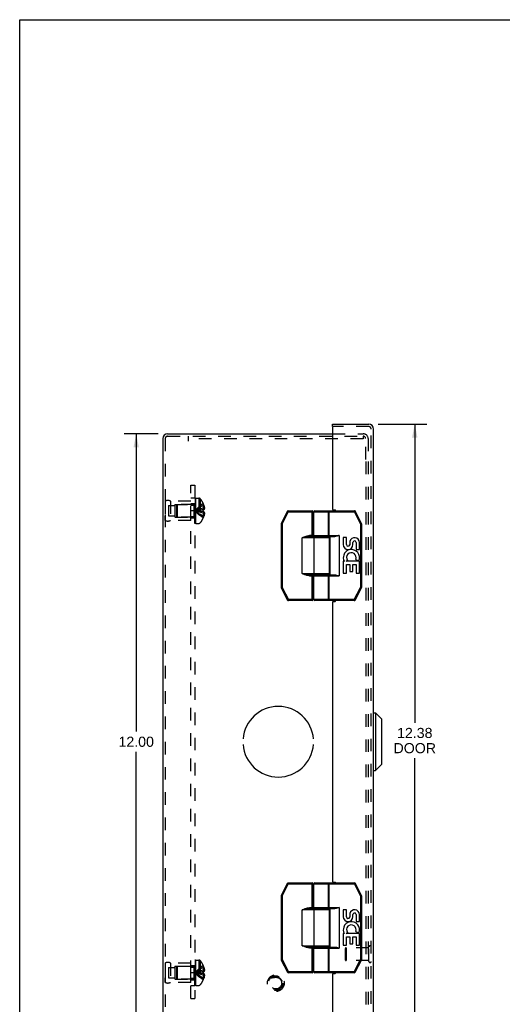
# Model space of a CAD drawing. Header units: inches. Extents: x 0 to 44.7, y 0 to 28.9.
# Tile 11 of 16: x 0 to 9.4, y 9.8 to 28.9. Entities that reach past the tile are written whole.
import ezdxf

# ---------------------------------------------------------------- set-up
doc = ezdxf.new("R2010")
doc.units = ezdxf.units.IN
doc.header["$LTSCALE"] = 2.460526
doc.header["$MEASUREMENT"] = 0
doc.linetypes.add('HIDDEN', pattern=[0.2, 0.1, -0.1])
doc.layers.get('0').update_dxf_attribs({"linetype": 'CONTINUOUS'})
for name, color, linetype in [('DEFAULT_2', 8, 'HIDDEN'), ('DIMENSIONS', 7, 'CONTINUOUS'), ('DOOR_ASSEMBLY', 7, 'CONTINUOUS'), ('OPEN', 7, 'CONTINUOUS'), ('SUBPANEL', 7, 'CONTINUOUS')]:
    doc.layers.add(name, color=color, linetype=linetype)
doc.styles.get("Standard").update_dxf_attribs({"font": 'arial.ttf'})
doc.dimstyles.new('DIMSTYLE_1', dxfattribs={"dimtxt": 0.197368, "dimasz": 0.263158, "dimexe": 0.09, "dimexo": 0.07, "dimgap": 0.0375, "dimtad": 0, "dimtih": 1, "dimtoh": 1, "dimzin": 4, "dimdsep": 46, "dimtxsty": 'Standard', "dimblk": '_FILLED', "dimblk1": '_FILLED', "dimblk2": '_FILLED', "dimcen": 0.09, "dimadec": 3, "dimazin": 1, "dimtfac": 1, "dimtdec": 3, "dimtofl": 0, "dimtmove": 0, "dimatfit": 3, "dimldrblk": '_FILLED', "dimfxl": 0, "dimtolj": 1, "dimtzin": 4, "dimarcsym": 0})

# ---------------------------------------------------------------- blocks, each defined once
blk = doc.blocks.new('_FILLED')
at = {"color": 0, "linetype": 'ByBlock'}
blk.add_solid([(0, 0), (-1, 0.2), (-1, -0.2)], dxfattribs=at)
blk = doc.blocks.new('*D10')
at = {"layer": 'DIMENSIONS', "color": 2, "linetype": 'Continuous'}
for p, q in [((6.983, 21.068), (7.931, 21.068)), ((7.694, 21.068), (7.694, 15.249)), ((7.694, 8.693), (7.694, 14.558)), ((6.983, 8.693), (7.931, 8.693))]:
    blk.add_line(p, q, dxfattribs=at)
at = {"layer": 'DIMENSIONS', "color": 2, "linetype": 'Continuous', "xscale": 0.2631578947, "yscale": 0.2631578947, "zscale": 0.2631578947}
for p, rotation in [((7.694, 21.068), 90), ((7.694, 8.693), 270)]:
    blk.add_blockref('_FILLED', p, dxfattribs=dict(at, rotation=rotation))
at = {"layer": 'DIMENSIONS', "color": 2, "linetype": 'Continuous', "insert": (7.694, 15.15), "char_height": 0.1974, "width": 0.82616, "attachment_point": 2, "line_spacing_factor": 0.9}
blk.add_mtext('12.38\\PDOOR', dxfattribs=at)
blk = doc.blocks.new('*D16')
at = {"layer": 'DIMENSIONS', "color": 2, "linetype": 'Continuous'}
for p, q in [((2.697, 20.88), (2.032, 20.88)), ((2.269, 20.88), (2.269, 15.078)), ((2.269, 8.88), (2.269, 14.683)), ((2.697, 8.88), (2.032, 8.88))]:
    blk.add_line(p, q, dxfattribs=at)
at = {"layer": 'DIMENSIONS', "color": 2, "linetype": 'Continuous', "xscale": 0.2631578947, "yscale": 0.2631578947, "zscale": 0.2631578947}
for p, rotation in [((2.269, 20.88), 90), ((2.269, 8.88), 270)]:
    blk.add_blockref('_FILLED', p, dxfattribs=dict(at, rotation=rotation))
at = {"layer": 'DIMENSIONS', "color": 2, "linetype": 'Continuous', "insert": (2.269, 14.979), "char_height": 0.1974, "width": 0.68969, "attachment_point": 2, "line_spacing_factor": 0.9}
blk.add_mtext('12.00', dxfattribs=at)

msp = doc.modelspace()

# ---------------------------------------------------------------- linework, layer by layer
at = {"color": 7, "linetype": 'Continuous'}
for p, q in [((0, 0), (0, 28.947)), ((0, 28.947), (44.737, 28.947))]:
    msp.add_line(p, q, dxfattribs=at)
at = {"color": 3, "linetype": 'Continuous'}
for p, q in [((2.786, 20.785), (2.786, 8.975)), ((2.881, 20.88), (6.095, 20.88))]:
    msp.add_line(p, q, dxfattribs=at)
msp.add_arc((2.881, 20.785), 0.0948, 90, 180, dxfattribs=at)
at = {"layer": 'DEFAULT_2', "color": 8, "linetype": 'HIDDEN'}
for p, q in [((2.834, 20.785), (2.834, 8.975)), ((2.881, 20.832), (6.688, 20.832)), ((3.286, 20.737), (3.286, 20.832)), ((6.688, 20.784), (3.286, 20.784)), ((6.095, 20.88), (6.691, 20.88)), ((6.688, 20.832), (6.688, 20.784)), ((6.688, 20.832), (6.691, 20.832)), ((6.738, 20.38), (6.738, 20.785)), ((6.786, 20.785), (6.786, 20.38)), ((6.738, 20.34), (6.738, 9.42)), ((6.786, 20.34), (6.786, 9.42)), ((2.834, 19.568), (2.834, 19.192)), ((2.834, 19.568), (2.834, 19.48)), ((2.934, 19.568), (2.934, 19.192)), ((3.334, 19.568), (2.934, 19.568)), ((3.334, 19.192), (3.334, 19.568)), ((3.409, 19.134), (3.409, 19.623)), ((3.424, 19.623), (3.409, 19.623)), ((3.424, 19.623), (3.409, 19.623)), ((3.424, 19.618), (3.409, 19.618)), ((3.424, 19.616), (3.409, 19.616)), ((3.424, 19.607), (3.409, 19.607)), ((3.424, 19.588), (3.409, 19.588)), ((3.409, 19.588), (3.424, 19.588)), ((3.424, 19.586), (3.409, 19.586)), ((3.424, 19.584), (3.409, 19.584)), ((3.409, 19.581), (3.424, 19.581)), ((3.409, 19.578), (3.424, 19.578)), ((3.424, 19.572), (3.409, 19.572)), ((3.409, 19.568), (3.424, 19.568)), ((3.424, 19.623), (3.424, 19.134)), ((3.429, 19.134), (3.429, 19.626)), ((3.429, 19.626), (3.49, 19.626)), ((3.49, 19.626), (3.49, 19.134)), ((3.517, 19.614), (3.517, 19.146)), ((2.897, 19.482), (2.897, 19.279)), ((2.897, 19.482), (3.022, 19.482)), ((3.022, 19.505), (3.022, 19.255)), ((3.022, 19.505), (3.334, 19.505)), ((3.054, 19.494), (3.064, 19.504)), ((3.054, 19.494), (3.054, 19.266)), ((3.064, 19.504), (3.064, 19.256)), ((3.392, 19.504), (3.064, 19.504)), ((3.392, 19.504), (3.392, 19.256)), ((3.409, 19.563), (3.424, 19.563)), ((3.409, 19.56), (3.424, 19.56)), ((3.424, 19.559), (3.409, 19.559)), ((3.409, 19.559), (3.424, 19.559)), ((3.409, 19.534), (3.424, 19.534)), ((3.409, 19.522), (3.424, 19.522)), ((3.424, 19.519), (3.409, 19.519)), ((3.424, 19.518), (3.409, 19.518)), ((3.424, 19.514), (3.409, 19.514)), ((3.409, 19.507), (3.424, 19.507)), ((3.409, 19.505), (3.424, 19.505)), ((3.409, 19.504), (3.424, 19.504)), ((3.424, 19.492), (3.409, 19.492)), ((3.424, 19.479), (3.409, 19.479)), ((3.409, 19.463), (3.424, 19.463)), ((3.409, 19.452), (3.424, 19.452)), ((3.409, 19.433), (3.424, 19.433)), ((3.424, 19.427), (3.409, 19.427)), ((3.424, 19.427), (3.409, 19.427)), ((3.409, 19.426), (3.424, 19.426)), ((3.409, 19.426), (3.424, 19.426)), ((3.424, 19.418), (3.409, 19.418)), ((3.424, 19.393), (3.409, 19.393)), ((3.424, 19.383), (3.409, 19.383)), ((3.409, 19.378), (3.424, 19.378)), ((3.439, 19.384), (3.414, 19.38)), ((3.575, 19.521), (3.575, 19.521)), ((3.575, 19.521), (3.575, 19.52)), ((3.575, 19.52), (3.575, 19.398)), ((3.575, 19.485), (3.588, 19.485)), ((3.575, 19.43), (3.597, 19.43)), ((3.575, 19.398), (3.575, 19.398)), ((3.575, 19.398), (3.588, 19.398)), ((2.834, 19.192), (2.834, 19.28)), ((2.897, 19.279), (3.022, 19.279)), ((3.334, 19.192), (2.934, 19.192)), ((3.022, 19.255), (3.334, 19.255)), ((3.054, 19.266), (3.064, 19.256)), ((3.392, 19.256), (3.064, 19.256)), ((3.409, 19.369), (3.424, 19.369)), ((3.409, 19.349), (3.424, 19.349)), ((3.409, 19.339), (3.424, 19.339)), ((3.424, 19.328), (3.409, 19.328)), ((3.424, 19.316), (3.409, 19.316)), ((3.409, 19.293), (3.424, 19.293)), ((3.409, 19.293), (3.424, 19.293)), ((3.424, 19.292), (3.409, 19.292)), ((3.409, 19.288), (3.424, 19.288)), ((3.424, 19.286), (3.409, 19.286)), ((3.424, 19.286), (3.409, 19.286)), ((3.409, 19.271), (3.424, 19.271)), ((3.409, 19.259), (3.424, 19.259)), ((3.424, 19.238), (3.409, 19.238)), ((3.424, 19.225), (3.409, 19.225)), ((3.409, 19.225), (3.424, 19.225)), ((3.409, 19.224), (3.424, 19.224)), ((3.409, 19.223), (3.424, 19.223)), ((3.409, 19.212), (3.424, 19.212)), ((3.424, 19.207), (3.409, 19.207)), ((3.424, 19.206), (3.409, 19.206)), ((3.424, 19.204), (3.409, 19.204)), ((3.409, 19.2), (3.424, 19.2)), ((3.409, 19.186), (3.424, 19.186)), ((3.409, 19.186), (3.424, 19.186)), ((3.546, 19.365), (3.518, 19.368)), ((3.575, 19.362), (3.546, 19.365)), ((3.575, 19.362), (3.575, 19.241)), ((3.575, 19.362), (3.575, 19.362)), ((3.588, 19.362), (3.575, 19.362)), ((3.575, 19.331), (3.597, 19.331)), ((3.575, 19.276), (3.588, 19.276)), ((3.575, 19.241), (3.575, 19.24)), ((3.575, 19.24), (3.575, 19.24)), ((3.409, 19.182), (3.424, 19.182)), ((3.409, 19.181), (3.424, 19.181)), ((3.409, 19.173), (3.424, 19.173)), ((3.424, 19.173), (3.409, 19.173)), ((3.424, 19.161), (3.409, 19.161)), ((3.424, 19.155), (3.409, 19.155)), ((3.424, 19.151), (3.409, 19.151)), ((3.424, 19.15), (3.409, 19.15)), ((3.424, 19.144), (3.409, 19.144)), ((3.424, 19.135), (3.409, 19.135)), ((3.424, 19.134), (3.409, 19.134)), ((3.429, 19.134), (3.49, 19.134)), ((2.834, 10.568), (2.834, 10.192)), ((2.834, 10.568), (2.834, 10.48)), ((3.334, 10.568), (2.934, 10.568)), ((2.934, 10.568), (2.934, 10.192)), ((3.334, 10.192), (3.334, 10.568)), ((3.424, 10.623), (3.409, 10.623)), ((3.424, 10.623), (3.409, 10.623)), ((3.409, 10.134), (3.409, 10.623)), ((3.424, 10.618), (3.409, 10.618)), ((3.424, 10.616), (3.409, 10.616)), ((3.424, 10.607), (3.409, 10.607)), ((3.424, 10.588), (3.409, 10.588)), ((3.409, 10.588), (3.424, 10.588)), ((3.424, 10.586), (3.409, 10.586)), ((3.424, 10.584), (3.409, 10.584)), ((3.409, 10.581), (3.424, 10.581)), ((3.409, 10.578), (3.424, 10.578)), ((3.424, 10.572), (3.409, 10.572)), ((3.409, 10.568), (3.424, 10.568)), ((3.409, 10.563), (3.424, 10.563)), ((3.409, 10.56), (3.424, 10.56)), ((3.424, 10.559), (3.409, 10.559)), ((3.409, 10.559), (3.424, 10.559)), ((3.424, 10.623), (3.424, 10.134)), ((3.429, 10.626), (3.49, 10.626)), ((3.429, 10.134), (3.429, 10.626)), ((3.49, 10.626), (3.49, 10.134)), ((3.517, 10.614), (3.517, 10.146)), ((2.897, 10.482), (3.022, 10.482)), ((2.897, 10.482), (2.897, 10.279)), ((3.022, 10.505), (3.334, 10.505)), ((3.022, 10.505), (3.022, 10.255)), ((3.054, 10.494), (3.064, 10.504)), ((3.054, 10.494), (3.054, 10.266)), ((3.392, 10.504), (3.064, 10.504)), ((3.064, 10.504), (3.064, 10.256)), ((3.392, 10.504), (3.392, 10.256)), ((3.409, 10.534), (3.424, 10.534)), ((3.409, 10.522), (3.424, 10.522)), ((3.424, 10.519), (3.409, 10.519)), ((3.424, 10.518), (3.409, 10.518)), ((3.424, 10.514), (3.409, 10.514)), ((3.409, 10.507), (3.424, 10.507)), ((3.409, 10.505), (3.424, 10.505)), ((3.409, 10.504), (3.424, 10.504)), ((3.424, 10.492), (3.409, 10.492)), ((3.424, 10.479), (3.409, 10.479)), ((3.409, 10.463), (3.424, 10.463)), ((3.409, 10.452), (3.424, 10.452)), ((3.409, 10.433), (3.424, 10.433)), ((3.424, 10.427), (3.409, 10.427)), ((3.424, 10.427), (3.409, 10.427)), ((3.409, 10.426), (3.424, 10.426)), ((3.409, 10.426), (3.424, 10.426)), ((3.424, 10.418), (3.409, 10.418)), ((3.424, 10.393), (3.409, 10.393)), ((3.424, 10.383), (3.409, 10.383)), ((3.409, 10.378), (3.424, 10.378)), ((3.409, 10.369), (3.424, 10.369)), ((3.439, 10.384), (3.414, 10.38)), ((3.439, 10.384), (3.414, 10.38)), ((3.546, 10.365), (3.518, 10.368)), ((3.575, 10.362), (3.546, 10.365)), ((3.575, 10.52), (3.575, 10.521)), ((3.575, 10.521), (3.575, 10.521)), ((3.575, 10.52), (3.575, 10.398)), ((3.575, 10.485), (3.588, 10.485)), ((3.575, 10.43), (3.597, 10.43)), ((3.575, 10.398), (3.575, 10.398)), ((3.575, 10.398), (3.588, 10.398)), ((3.588, 10.362), (3.575, 10.362)), ((3.575, 10.362), (3.575, 10.362)), ((3.575, 10.362), (3.575, 10.241)), ((2.834, 10.192), (2.834, 10.28)), ((2.897, 10.279), (3.022, 10.279)), ((3.334, 10.192), (2.934, 10.192)), ((3.022, 10.255), (3.334, 10.255)), ((3.054, 10.266), (3.064, 10.256)), ((3.392, 10.256), (3.064, 10.256)), ((3.409, 10.349), (3.424, 10.349)), ((3.409, 10.339), (3.424, 10.339)), ((3.424, 10.328), (3.409, 10.328)), ((3.424, 10.316), (3.409, 10.316)), ((3.409, 10.293), (3.424, 10.293)), ((3.409, 10.293), (3.424, 10.293)), ((3.424, 10.292), (3.409, 10.292)), ((3.409, 10.288), (3.424, 10.288)), ((3.424, 10.286), (3.409, 10.286)), ((3.424, 10.286), (3.409, 10.286)), ((3.409, 10.271), (3.424, 10.271)), ((3.409, 10.259), (3.424, 10.259)), ((3.424, 10.238), (3.409, 10.238)), ((3.424, 10.225), (3.409, 10.225)), ((3.409, 10.225), (3.424, 10.225)), ((3.409, 10.224), (3.424, 10.224)), ((3.409, 10.223), (3.424, 10.223)), ((3.409, 10.212), (3.424, 10.212)), ((3.424, 10.207), (3.409, 10.207)), ((3.424, 10.206), (3.409, 10.206)), ((3.424, 10.204), (3.409, 10.204)), ((3.409, 10.2), (3.424, 10.2)), ((3.409, 10.186), (3.424, 10.186)), ((3.409, 10.186), (3.424, 10.186)), ((3.409, 10.182), (3.424, 10.182)), ((3.409, 10.181), (3.424, 10.181)), ((3.409, 10.173), (3.424, 10.173)), ((3.424, 10.173), (3.409, 10.173)), ((3.575, 10.331), (3.597, 10.331)), ((3.575, 10.276), (3.588, 10.276)), ((3.575, 10.241), (3.575, 10.24)), ((3.575, 10.24), (3.575, 10.24)), ((3.424, 10.161), (3.409, 10.161)), ((3.424, 10.155), (3.409, 10.155)), ((3.424, 10.151), (3.409, 10.151)), ((3.424, 10.15), (3.409, 10.15)), ((3.424, 10.144), (3.409, 10.144)), ((3.424, 10.135), (3.409, 10.135)), ((3.424, 10.134), (3.409, 10.134)), ((3.429, 10.134), (3.49, 10.134))]:
    msp.add_line(p, q, dxfattribs=at)
for points in [[(3.575, 19.521), (3.546, 19.501), (3.518, 19.48), (3.491, 19.457), (3.464, 19.433), (3.439, 19.407), (3.414, 19.38)], [(3.575, 19.485), (3.546, 19.47), (3.518, 19.454), (3.491, 19.438), (3.465, 19.42), (3.439, 19.4), (3.414, 19.38)], [(3.575, 19.43), (3.546, 19.423), (3.518, 19.415), (3.491, 19.407), (3.465, 19.399), (3.439, 19.39), (3.414, 19.38)], [(3.575, 19.24), (3.546, 19.26), (3.518, 19.281), (3.491, 19.303), (3.464, 19.328), (3.439, 19.353), (3.414, 19.38)], [(3.575, 19.276), (3.546, 19.29), (3.518, 19.306), (3.491, 19.323), (3.465, 19.341), (3.439, 19.36), (3.414, 19.38)], [(3.518, 19.368), (3.491, 19.37), (3.464, 19.374), (3.439, 19.377), (3.414, 19.38)], [(3.491, 19.37), (3.465, 19.374), (3.439, 19.377), (3.414, 19.38)], [(3.575, 19.331), (3.546, 19.338), (3.518, 19.345), (3.491, 19.353), (3.465, 19.362), (3.439, 19.371), (3.414, 19.38)], [(3.575, 19.398), (3.546, 19.396), (3.518, 19.393), (3.491, 19.39), (3.465, 19.387), (3.439, 19.384)], [(3.575, 19.398), (3.546, 19.396), (3.518, 19.393), (3.491, 19.39), (3.464, 19.387)], [(3.575, 19.38), (3.575, 19.383), (3.575, 19.386), (3.575, 19.389), (3.575, 19.392), (3.575, 19.395), (3.575, 19.398)], [(3.575, 19.392), (3.575, 19.389), (3.575, 19.386)], [(3.575, 19.362), (3.575, 19.365), (3.575, 19.368), (3.575, 19.371), (3.575, 19.374), (3.575, 19.377), (3.575, 19.38)], [(3.588, 19.485), (3.59, 19.478), (3.592, 19.471), (3.593, 19.464), (3.594, 19.457), (3.595, 19.45), (3.596, 19.443), (3.597, 19.437), (3.597, 19.43)], [(3.597, 19.43), (3.597, 19.427), (3.596, 19.424), (3.596, 19.421), (3.595, 19.418), (3.594, 19.415), (3.593, 19.412), (3.592, 19.409), (3.591, 19.405), (3.59, 19.402), (3.588, 19.398)], [(3.575, 19.374), (3.575, 19.371), (3.575, 19.368)], [(3.588, 19.362), (3.59, 19.359), (3.591, 19.355), (3.592, 19.352), (3.593, 19.349), (3.594, 19.346), (3.595, 19.343), (3.596, 19.34), (3.596, 19.337), (3.597, 19.334), (3.597, 19.331)], [(3.597, 19.331), (3.597, 19.324), (3.596, 19.317), (3.595, 19.31), (3.594, 19.303), (3.593, 19.297), (3.592, 19.29), (3.59, 19.283), (3.588, 19.276)], [(3.575, 10.521), (3.546, 10.501), (3.518, 10.48), (3.491, 10.457), (3.464, 10.433), (3.439, 10.407), (3.414, 10.38)], [(3.575, 10.485), (3.546, 10.47), (3.518, 10.454), (3.491, 10.438), (3.465, 10.42), (3.439, 10.4), (3.414, 10.38)], [(3.575, 10.43), (3.546, 10.423), (3.518, 10.415), (3.491, 10.407), (3.465, 10.399), (3.439, 10.39), (3.414, 10.38)], [(3.491, 10.37), (3.465, 10.374), (3.439, 10.377), (3.414, 10.38)], [(3.575, 10.331), (3.546, 10.338), (3.518, 10.345), (3.491, 10.353), (3.465, 10.362), (3.439, 10.371), (3.414, 10.38)], [(3.575, 10.276), (3.546, 10.29), (3.518, 10.306), (3.491, 10.323), (3.465, 10.341), (3.439, 10.36), (3.414, 10.38)], [(3.575, 10.24), (3.546, 10.26), (3.518, 10.281), (3.491, 10.303), (3.464, 10.328), (3.439, 10.353), (3.414, 10.38)], [(3.575, 10.398), (3.546, 10.396), (3.518, 10.393), (3.491, 10.39), (3.465, 10.387), (3.439, 10.384)], [(3.518, 10.368), (3.491, 10.37), (3.464, 10.374), (3.439, 10.377)], [(3.575, 10.398), (3.546, 10.396), (3.518, 10.393), (3.491, 10.39), (3.464, 10.387)], [(3.575, 10.398), (3.575, 10.395), (3.575, 10.392), (3.575, 10.389), (3.575, 10.386), (3.575, 10.383), (3.575, 10.38)], [(3.575, 10.386), (3.575, 10.389), (3.575, 10.392)], [(3.575, 10.38), (3.575, 10.377), (3.575, 10.374), (3.575, 10.371), (3.575, 10.368), (3.575, 10.365), (3.575, 10.362)], [(3.575, 10.368), (3.575, 10.371), (3.575, 10.374)], [(3.588, 10.485), (3.59, 10.478), (3.592, 10.471), (3.593, 10.464), (3.594, 10.457), (3.595, 10.45), (3.596, 10.443), (3.597, 10.437), (3.597, 10.43)], [(3.597, 10.43), (3.597, 10.427), (3.596, 10.424), (3.596, 10.421), (3.595, 10.418), (3.594, 10.415), (3.593, 10.412), (3.592, 10.409), (3.591, 10.405), (3.59, 10.402), (3.588, 10.398)], [(3.588, 10.362), (3.59, 10.359), (3.591, 10.355), (3.592, 10.352), (3.593, 10.349), (3.594, 10.346), (3.595, 10.343), (3.596, 10.34), (3.596, 10.337), (3.597, 10.334), (3.597, 10.331)], [(3.597, 10.331), (3.597, 10.324), (3.596, 10.317), (3.595, 10.31), (3.594, 10.303), (3.593, 10.297), (3.592, 10.29), (3.59, 10.283), (3.588, 10.276)]]:
    msp.add_lwpolyline(points, dxfattribs=at)
for radius in [0.164, 0.142, 0.124, 0.114]:
    msp.add_circle((4.988, 10.178), radius, dxfattribs=at)
for centre, radius, start, end in [((2.881, 20.785), 0.0468, 90, 180), ((6.691, 20.785), 0.0948, 0, 90), ((6.691, 20.785), 0.0468, 0, 90), ((2.884, 19.482), 0.1, 60.0508, 119.9492), ((3.49, 19.591), 0.035, 40.9334, 90), ((3.247, 19.38), 0.357, 23.1903, 40.9334), ((3.392, 19.541), 0.0372, 270, 297.5399), ((3.392, 19.541), 0.0372, 329.9503, 360), ((3.247, 19.38), 0.357, 17.0407, 23.0017), ((2.884, 19.279), 0.1, 240.0508, 299.9492), ((3.392, 19.219), 0.0372, 62.4601, 90), ((3.392, 19.219), 0.0372, 0, 30.0497), ((3.247, 19.38), 0.357, 319.0666, 336.8097), ((3.247, 19.38), 0.357, 336.9983, 342.9593), ((3.49, 19.169), 0.035, 270, 319.0666), ((2.884, 10.482), 0.1, 60.0508, 119.9492), ((3.49, 10.591), 0.035, 40.9334, 90), ((3.247, 10.38), 0.357, 23.1903, 40.9334), ((3.392, 10.541), 0.0372, 270, 297.5399), ((3.392, 10.541), 0.0372, 329.9503, 360), ((3.247, 10.38), 0.357, 17.0407, 23.0017), ((2.884, 10.279), 0.1, 240.0508, 299.9492), ((3.392, 10.219), 0.0372, 62.4601, 90), ((3.392, 10.219), 0.0372, 0, 30.0497), ((3.247, 10.38), 0.357, 319.0666, 336.8097), ((3.247, 10.38), 0.357, 336.9983, 342.9593), ((3.49, 10.169), 0.035, 270, 319.0666)]:
    msp.add_arc(centre, radius, start, end, dxfattribs=at)
at = {"layer": 'DOOR_ASSEMBLY', "color": 7, "linetype": 'Continuous'}
for p, q in [((6.095, 21.02), (6.095, 21.068)), ((6.11, 21.02), (6.095, 21.02)), ((5.23, 19.36), (5.23, 19.38)), ((5.23, 19.38), (5.693, 19.38)), ((5.693, 18.875), (5.693, 19.38)), ((5.748, 19.38), (6.522, 19.38)), ((6.029, 18.88), (6.029, 19.38)), ((6.522, 19.38), (6.522, 19.36)), ((5.212, 19.369), (5.094, 19.134)), ((5.23, 19.36), (5.112, 19.126)), ((5.212, 19.369), (5.23, 19.36)), ((5.23, 19.36), (5.713, 19.36)), ((5.713, 18.895), (5.713, 19.36)), ((5.728, 18.9), (5.728, 19.36)), ((5.728, 19.36), (6.522, 19.36)), ((6.014, 18.9), (6.014, 19.36)), ((6.522, 19.36), (6.54, 19.369)), ((6.639, 19.126), (6.522, 19.36)), ((6.657, 19.134), (6.54, 19.369)), ((5.092, 19.126), (5.092, 17.885)), ((5.092, 19.126), (5.112, 19.126)), ((5.112, 19.126), (5.094, 19.134)), ((5.112, 19.126), (5.112, 17.885)), ((6.657, 19.134), (6.639, 19.126)), ((6.639, 19.126), (6.639, 17.885)), ((6.639, 19.126), (6.659, 19.126)), ((6.659, 19.126), (6.659, 17.885)), ((5.503, 18.155), (5.503, 18.855)), ((6.033, 18.855), (5.503, 18.855)), ((5.644, 18.875), (5.644, 18.895)), ((5.713, 18.895), (5.644, 18.895)), ((6.013, 18.875), (5.644, 18.875)), ((5.728, 18.9), (6.22, 18.9)), ((5.732, 18.155), (5.732, 18.855)), ((5.748, 18.88), (6.137, 18.88)), ((5.798, 18.875), (5.798, 18.88)), ((5.954, 18.875), (5.954, 18.88)), ((6.033, 18.155), (6.033, 18.855)), ((6.04, 18.88), (6.04, 18.13)), ((6.22, 18.9), (6.22, 18.11)), ((6.302, 18.856), (6.302, 18.72)), ((6.365, 18.856), (6.302, 18.856)), ((6.365, 18.72), (6.365, 18.856)), ((6.43, 18.782), (6.43, 18.713)), ((6.491, 18.72), (6.491, 18.762)), ((6.554, 18.762), (6.554, 18.625)), ((6.554, 18.625), (6.616, 18.625)), ((6.616, 18.625), (6.616, 18.762)), ((6.546, 18.431), (6.604, 18.406)), ((6.302, 18.395), (6.302, 18.164)), ((6.32, 18.395), (6.302, 18.395)), ((6.355, 18.395), (6.382, 18.414)), ((6.616, 18.395), (6.355, 18.395)), ((6.365, 18.164), (6.365, 18.332)), ((6.365, 18.332), (6.43, 18.332)), ((6.43, 18.332), (6.43, 18.196)), ((6.491, 18.196), (6.491, 18.332)), ((6.491, 18.332), (6.554, 18.332)), ((6.554, 18.332), (6.554, 18.164)), ((6.616, 18.164), (6.616, 18.395)), ((5.503, 18.155), (6.033, 18.155)), ((5.522, 18.152), (5.503, 18.155)), ((5.644, 18.115), (5.644, 18.135)), ((5.644, 18.135), (6.013, 18.135)), ((5.644, 18.115), (5.713, 18.115)), ((5.693, 17.63), (5.693, 18.135)), ((5.713, 17.65), (5.713, 18.115)), ((5.728, 17.65), (5.728, 18.11)), ((5.728, 18.11), (6.22, 18.11)), ((5.748, 18.13), (6.137, 18.13)), ((5.798, 18.13), (5.798, 18.135)), ((5.954, 18.13), (5.954, 18.135)), ((6.014, 17.65), (6.014, 18.11)), ((6.029, 17.63), (6.029, 18.13)), ((6.302, 18.164), (6.365, 18.164)), ((6.43, 18.196), (6.491, 18.196)), ((6.554, 18.164), (6.616, 18.164)), ((5.112, 17.885), (5.092, 17.885)), ((5.094, 17.876), (5.112, 17.885)), ((5.094, 17.876), (5.217, 17.641)), ((5.112, 17.885), (5.234, 17.65)), ((6.517, 17.65), (6.639, 17.885)), ((6.535, 17.641), (6.657, 17.876)), ((6.659, 17.885), (6.639, 17.885)), ((6.639, 17.885), (6.657, 17.876)), ((5.234, 17.65), (5.217, 17.641)), ((5.234, 17.63), (5.234, 17.65)), ((5.713, 17.65), (5.234, 17.65)), ((6.517, 17.65), (5.728, 17.65)), ((6.517, 17.65), (6.517, 17.63)), ((6.535, 17.641), (6.517, 17.65)), ((5.693, 17.63), (5.234, 17.63)), ((6.517, 17.63), (5.748, 17.63)), ((6.893, 15.443), (6.931, 15.443)), ((6.931, 15.443), (6.931, 14.318)), ((7.049, 15.325), (6.931, 15.443)), ((7.049, 15.325), (7.049, 14.436)), ((7.049, 14.436), (6.931, 14.318)), ((6.893, 14.318), (6.931, 14.318)), ((5.212, 12.119), (5.094, 11.884)), ((5.23, 12.11), (5.112, 11.876)), ((5.212, 12.119), (5.23, 12.11)), ((5.23, 12.13), (5.693, 12.13)), ((5.23, 12.11), (5.23, 12.13)), ((5.23, 12.11), (5.713, 12.11)), ((5.693, 11.625), (5.693, 12.13)), ((5.713, 11.645), (5.713, 12.11)), ((5.728, 12.11), (6.522, 12.11)), ((5.728, 11.65), (5.728, 12.11)), ((5.748, 12.13), (6.522, 12.13)), ((6.014, 11.65), (6.014, 12.11)), ((6.029, 11.63), (6.029, 12.13)), ((6.522, 12.13), (6.522, 12.11)), ((6.522, 12.11), (6.54, 12.119)), ((6.639, 11.876), (6.522, 12.11)), ((6.657, 11.884), (6.54, 12.119)), ((5.092, 11.876), (5.112, 11.876)), ((5.092, 11.876), (5.092, 10.635)), ((5.112, 11.876), (5.094, 11.884)), ((5.112, 11.876), (5.112, 10.635)), ((6.657, 11.884), (6.639, 11.876)), ((6.639, 11.876), (6.659, 11.876)), ((6.639, 11.876), (6.639, 10.635)), ((6.659, 11.876), (6.659, 10.635)), ((6.033, 11.605), (5.503, 11.605)), ((5.503, 10.905), (5.503, 11.605)), ((5.713, 11.645), (5.644, 11.645)), ((5.644, 11.625), (5.644, 11.645)), ((6.013, 11.625), (5.644, 11.625)), ((5.728, 11.65), (6.22, 11.65)), ((5.732, 10.905), (5.732, 11.605)), ((5.748, 11.63), (6.137, 11.63)), ((5.798, 11.625), (5.798, 11.63)), ((5.954, 11.625), (5.954, 11.63)), ((6.033, 10.905), (6.033, 11.605)), ((6.04, 11.63), (6.04, 10.88)), ((6.22, 11.65), (6.22, 10.86)), ((6.365, 11.606), (6.302, 11.606)), ((6.302, 11.606), (6.302, 11.47)), ((6.365, 11.47), (6.365, 11.606)), ((6.43, 11.532), (6.43, 11.463)), ((6.491, 11.47), (6.491, 11.512)), ((6.554, 11.512), (6.554, 11.375)), ((6.616, 11.375), (6.616, 11.512)), ((6.554, 11.375), (6.616, 11.375)), ((6.32, 11.145), (6.302, 11.145)), ((6.302, 11.145), (6.302, 10.914)), ((6.355, 11.145), (6.382, 11.164)), ((6.616, 11.145), (6.355, 11.145)), ((6.546, 11.181), (6.604, 11.156)), ((6.616, 10.914), (6.616, 11.145)), ((6.365, 11.082), (6.43, 11.082)), ((6.365, 10.914), (6.365, 11.082)), ((6.43, 11.082), (6.43, 10.946)), ((6.43, 10.946), (6.491, 10.946)), ((6.491, 11.082), (6.554, 11.082)), ((6.491, 10.946), (6.491, 11.082)), ((6.554, 11.082), (6.554, 10.914)), ((5.503, 10.905), (6.033, 10.905)), ((5.522, 10.902), (5.503, 10.905)), ((5.644, 10.885), (6.013, 10.885)), ((5.644, 10.865), (5.644, 10.885)), ((5.644, 10.865), (5.713, 10.865)), ((5.693, 10.38), (5.693, 10.885)), ((5.713, 10.4), (5.713, 10.865)), ((5.728, 10.86), (6.22, 10.86)), ((5.728, 10.4), (5.728, 10.86)), ((5.748, 10.88), (6.137, 10.88)), ((5.798, 10.88), (5.798, 10.885)), ((5.954, 10.88), (5.954, 10.885)), ((6.014, 10.4), (6.014, 10.86)), ((6.029, 10.38), (6.029, 10.88)), ((6.302, 10.914), (6.365, 10.914)), ((6.554, 10.914), (6.616, 10.914)), ((5.112, 10.635), (5.092, 10.635)), ((5.094, 10.626), (5.112, 10.635)), ((5.094, 10.626), (5.217, 10.391)), ((5.112, 10.635), (5.234, 10.4)), ((6.517, 10.4), (6.639, 10.635)), ((6.535, 10.391), (6.657, 10.626)), ((6.659, 10.635), (6.639, 10.635)), ((6.639, 10.635), (6.657, 10.626)), ((5.234, 10.4), (5.217, 10.391)), ((5.713, 10.4), (5.234, 10.4)), ((5.234, 10.38), (5.234, 10.4)), ((5.693, 10.38), (5.234, 10.38)), ((6.517, 10.4), (5.728, 10.4)), ((6.517, 10.38), (5.748, 10.38)), ((6.535, 10.391), (6.517, 10.4)), ((6.517, 10.4), (6.517, 10.38))]:
    msp.add_line(p, q, dxfattribs=at)
at = {"layer": 'DOOR_ASSEMBLY', "color": 3, "linetype": 'Continuous'}
for p, q in [((6.095, 21.068), (6.798, 21.068)), ((6.095, 21.005), (6.095, 19.41)), ((6.893, 8.788), (6.893, 20.973)), ((6.11, 19.395), (6.141, 19.395)), ((6.095, 17.6), (6.095, 12.16)), ((6.11, 17.615), (6.141, 17.615)), ((6.11, 12.145), (6.141, 12.145)), ((6.11, 10.365), (6.141, 10.365)), ((6.095, 10.35), (6.095, 8.756))]:
    msp.add_line(p, q, dxfattribs=at)
at = {"layer": 'DOOR_ASSEMBLY', "color": 8, "linetype": 'HIDDEN'}
for p, q in [((6.798, 21.02), (6.11, 21.02)), ((6.845, 8.788), (6.845, 20.973)), ((6.345, 10.627), (6.345, 10.855)), ((6.802, 10.865), (6.355, 10.865)), ((6.355, 10.865), (6.355, 10.617)), ((6.802, 10.599), (6.802, 10.883)), ((6.802, 10.617), (6.355, 10.617))]:
    msp.add_line(p, q, dxfattribs=at)
at = {"layer": 'DOOR_ASSEMBLY', "color": 7, "linetype": 'Continuous'}
for points in [[(5.998, 19.38), (6, 19.38), (6.003, 19.379), (6.005, 19.378), (6.007, 19.376), (6.009, 19.374), (6.011, 19.372), (6.012, 19.369), (6.013, 19.366), (6.013, 19.363), (6.014, 19.36)], [(5.503, 18.855), (5.509, 18.858), (5.515, 18.86), (5.521, 18.863), (5.527, 18.865), (5.533, 18.868), (5.54, 18.87), (5.546, 18.873), (5.553, 18.875)], [(5.503, 18.855), (5.516, 18.858), (5.523, 18.859), (5.529, 18.86), (5.536, 18.862), (5.542, 18.863), (5.549, 18.864), (5.557, 18.865)], [(5.553, 18.875), (5.562, 18.879), (5.571, 18.881), (5.579, 18.884), (5.588, 18.887), (5.596, 18.889), (5.604, 18.891), (5.611, 18.892), (5.618, 18.893), (5.625, 18.894), (5.632, 18.895), (5.638, 18.895), (5.644, 18.895)], [(5.557, 18.865), (5.566, 18.867), (5.575, 18.868), (5.584, 18.87), (5.592, 18.871), (5.6, 18.872), (5.607, 18.873), (5.614, 18.874), (5.621, 18.874), (5.627, 18.875), (5.633, 18.875), (5.639, 18.875), (5.644, 18.875)], [(5.732, 18.855), (5.732, 18.858), (5.733, 18.861), (5.734, 18.864), (5.735, 18.867), (5.737, 18.869), (5.739, 18.871), (5.742, 18.873), (5.744, 18.874), (5.747, 18.875), (5.75, 18.875)], [(6.014, 18.9), (6.013, 18.897), (6.013, 18.894), (6.012, 18.891), (6.011, 18.889), (6.009, 18.886), (6.007, 18.884), (6.005, 18.882), (6.003, 18.881), (6, 18.881), (5.998, 18.88)], [(6.22, 18.9), (6.21, 18.897), (6.2, 18.894), (6.191, 18.891), (6.182, 18.888), (6.173, 18.886), (6.165, 18.884), (6.158, 18.882), (6.151, 18.881), (6.144, 18.881), (6.137, 18.88)], [(5.553, 18.135), (5.545, 18.138), (5.537, 18.141), (5.529, 18.145), (5.521, 18.148), (5.512, 18.152), (5.503, 18.155)], [(5.557, 18.145), (5.548, 18.147), (5.54, 18.148), (5.531, 18.15), (5.522, 18.152)], [(5.644, 18.115), (5.638, 18.115), (5.631, 18.116), (5.624, 18.117), (5.617, 18.118), (5.609, 18.119), (5.602, 18.12), (5.594, 18.122), (5.586, 18.124), (5.578, 18.127), (5.57, 18.129), (5.562, 18.132), (5.553, 18.135)], [(5.644, 18.135), (5.639, 18.135), (5.633, 18.136), (5.626, 18.136), (5.62, 18.136), (5.613, 18.137), (5.606, 18.138), (5.598, 18.139), (5.59, 18.14), (5.582, 18.141), (5.574, 18.142), (5.566, 18.144), (5.557, 18.145)], [(5.732, 18.155), (5.732, 18.152), (5.733, 18.149), (5.734, 18.146), (5.735, 18.144), (5.737, 18.141), (5.739, 18.139), (5.742, 18.137), (5.744, 18.136), (5.747, 18.136), (5.75, 18.135)], [(5.998, 18.13), (6, 18.13), (6.003, 18.129), (6.005, 18.128), (6.007, 18.126), (6.009, 18.124), (6.011, 18.122), (6.012, 18.119), (6.013, 18.116), (6.013, 18.113), (6.014, 18.11)], [(6.137, 18.13), (6.144, 18.13), (6.151, 18.129), (6.158, 18.128), (6.165, 18.127), (6.173, 18.125), (6.182, 18.122), (6.191, 18.12), (6.2, 18.117), (6.21, 18.114), (6.22, 18.11)], [(6.014, 17.65), (6.013, 17.647), (6.013, 17.644), (6.012, 17.641), (6.011, 17.639), (6.009, 17.636), (6.007, 17.634), (6.005, 17.632), (6.003, 17.631), (6, 17.631), (5.998, 17.63)], [(5.998, 12.13), (6, 12.13), (6.003, 12.129), (6.005, 12.128), (6.007, 12.126), (6.009, 12.124), (6.011, 12.122), (6.012, 12.119), (6.013, 12.116), (6.013, 12.113), (6.014, 12.11)], [(5.503, 11.605), (5.509, 11.608), (5.515, 11.61), (5.521, 11.613), (5.527, 11.615), (5.533, 11.618), (5.54, 11.62), (5.546, 11.623), (5.553, 11.625)], [(5.503, 11.605), (5.516, 11.608), (5.523, 11.609), (5.529, 11.61), (5.536, 11.612), (5.542, 11.613), (5.549, 11.614), (5.557, 11.615)], [(5.553, 11.625), (5.562, 11.629), (5.571, 11.631), (5.579, 11.634), (5.588, 11.637), (5.596, 11.639), (5.604, 11.641), (5.611, 11.642), (5.618, 11.643), (5.625, 11.644), (5.632, 11.645), (5.638, 11.645), (5.644, 11.645)], [(5.557, 11.615), (5.566, 11.617), (5.575, 11.618), (5.584, 11.62), (5.592, 11.621), (5.6, 11.622), (5.607, 11.623), (5.614, 11.624), (5.621, 11.624), (5.627, 11.625), (5.633, 11.625), (5.639, 11.625), (5.644, 11.625)], [(5.732, 11.605), (5.732, 11.608), (5.733, 11.611), (5.734, 11.614), (5.735, 11.617), (5.737, 11.619), (5.739, 11.621), (5.742, 11.623), (5.744, 11.624), (5.747, 11.625), (5.75, 11.625)], [(6.014, 11.65), (6.013, 11.647), (6.013, 11.644), (6.012, 11.641), (6.011, 11.639), (6.009, 11.636), (6.007, 11.634), (6.005, 11.632), (6.003, 11.631), (6, 11.631), (5.998, 11.63)], [(6.22, 11.65), (6.21, 11.647), (6.2, 11.644), (6.191, 11.641), (6.182, 11.638), (6.173, 11.636), (6.165, 11.634), (6.158, 11.632), (6.151, 11.631), (6.144, 11.631), (6.137, 11.63)], [(5.553, 10.885), (5.545, 10.888), (5.537, 10.891), (5.529, 10.895), (5.521, 10.898), (5.512, 10.902), (5.503, 10.905)], [(5.557, 10.895), (5.548, 10.897), (5.54, 10.898), (5.531, 10.9), (5.522, 10.902)], [(5.644, 10.865), (5.638, 10.865), (5.631, 10.866), (5.624, 10.867), (5.617, 10.868), (5.609, 10.869), (5.602, 10.87), (5.594, 10.872), (5.586, 10.874), (5.578, 10.877), (5.57, 10.879), (5.562, 10.882), (5.553, 10.885)], [(5.644, 10.885), (5.639, 10.885), (5.633, 10.886), (5.626, 10.886), (5.62, 10.886), (5.613, 10.887), (5.606, 10.888), (5.598, 10.889), (5.59, 10.89), (5.582, 10.891), (5.574, 10.892), (5.566, 10.894), (5.557, 10.895)], [(5.732, 10.905), (5.732, 10.902), (5.733, 10.899), (5.734, 10.896), (5.735, 10.894), (5.737, 10.891), (5.739, 10.889), (5.742, 10.887), (5.744, 10.886), (5.747, 10.886), (5.75, 10.885)], [(5.998, 10.88), (6, 10.88), (6.003, 10.879), (6.005, 10.878), (6.007, 10.876), (6.009, 10.874), (6.011, 10.872), (6.012, 10.869), (6.013, 10.866), (6.013, 10.863), (6.014, 10.86)], [(6.137, 10.88), (6.144, 10.88), (6.151, 10.879), (6.158, 10.878), (6.165, 10.877), (6.173, 10.875), (6.182, 10.872), (6.191, 10.87), (6.2, 10.867), (6.21, 10.864), (6.22, 10.86)], [(6.014, 10.4), (6.013, 10.397), (6.013, 10.394), (6.012, 10.391), (6.011, 10.389), (6.009, 10.386), (6.007, 10.384), (6.005, 10.382), (6.003, 10.381), (6, 10.381), (5.998, 10.38)]]:
    msp.add_lwpolyline(points, dxfattribs=at)
at = {"layer": 'DOOR_ASSEMBLY', "color": 3, "linetype": 'Continuous'}
for centre, radius, start, end in [((6.11, 21.005), 0.015, 90, 180), ((6.798, 20.973), 0.0948, 0, 90), ((6.11, 19.41), 0.015, 180, 270), ((6.141, 19.38), 0.015, 0, 90), ((6.11, 17.6), 0.015, 90, 180), ((6.141, 17.63), 0.015, 270, 360), ((6.11, 12.16), 0.015, 180, 270), ((6.141, 12.13), 0.015, 0, 90), ((6.11, 10.35), 0.015, 90, 180), ((6.141, 10.38), 0.015, 270, 360)]:
    msp.add_arc(centre, radius, start, end, dxfattribs=at)
at = {"layer": 'DOOR_ASSEMBLY', "color": 8, "linetype": 'HIDDEN'}
for centre, radius, start, end in [((6.798, 20.973), 0.0468, 0, 90), ((6.355, 10.855), 0.01, 90, 180), ((6.824, 10.883), 0.0215, 360, 180), ((6.355, 10.627), 0.01, 180, 270), ((6.824, 10.599), 0.0215, 180, 0)]:
    msp.add_arc(centre, radius, start, end, dxfattribs=at)
at = {"layer": 'DOOR_ASSEMBLY', "color": 7, "linetype": 'Continuous'}
for centre, radius, start, end in [((5.23, 19.36), 0.02, 90, 153.4349), ((5.693, 19.36), 0.02, 0, 90), ((5.748, 19.36), 0.02, 90, 180), ((6.522, 19.36), 0.02, 26.5651, 90), ((5.112, 19.126), 0.02, 153.4349, 180), ((6.639, 19.126), 0.02, 0, 26.5651), ((5.733, 18.895), 0.02, 180, 270), ((5.748, 18.9), 0.02, 180, 270), ((6.013, 18.855), 0.02, 0, 90), ((6.522, 18.762), 0.0943, 359.9911, 167.4338), ((6.396, 18.72), 0.0943, 180, 360), ((6.459, 18.468), 0.157, 336.5966, 161.8791), ((6.396, 18.72), 0.0314, 180, 261.2295), ((6.396, 18.725), 0.0362, 263.4285, 341.7628), ((6.522, 18.762), 0.0314, 0, 180.0485), ((6.456, 18.468), 0.154, 161.4199, 206.1963), ((6.459, 18.468), 0.0943, 336.5966, 215.1122), ((6.459, 18.468), 0.157, 205.737, 207.8532), ((5.733, 18.115), 0.02, 90, 180), ((5.748, 18.11), 0.02, 90, 180), ((6.013, 18.155), 0.02, 270, 360), ((5.112, 17.885), 0.02, 180, 207.4744), ((6.639, 17.885), 0.02, 332.5256, 360), ((5.693, 17.65), 0.02, 270, 360), ((5.748, 17.65), 0.02, 180, 270), ((5.234, 17.65), 0.02, 207.4744, 270), ((6.517, 17.65), 0.02, 270, 332.5256), ((5.23, 12.11), 0.02, 90, 153.4349), ((5.693, 12.11), 0.02, 0, 90), ((5.748, 12.11), 0.02, 90, 180), ((6.522, 12.11), 0.02, 26.5651, 90), ((5.112, 11.876), 0.02, 153.4349, 180), ((6.639, 11.876), 0.02, 0, 26.5651), ((5.733, 11.645), 0.02, 180, 270), ((5.748, 11.65), 0.02, 180, 270), ((6.013, 11.605), 0.02, 0, 90), ((6.522, 11.512), 0.0943, 359.9911, 167.4338), ((6.522, 11.512), 0.0314, 0, 180.0485), ((6.396, 11.47), 0.0943, 180, 360), ((6.459, 11.218), 0.157, 336.5966, 161.8791), ((6.396, 11.47), 0.0314, 180, 261.2295), ((6.396, 11.475), 0.0362, 263.4285, 341.7628), ((6.456, 11.218), 0.154, 161.4199, 206.1963), ((6.459, 11.218), 0.157, 205.737, 207.8532), ((6.459, 11.218), 0.0943, 336.5966, 215.1122), ((5.733, 10.865), 0.02, 90, 180), ((5.748, 10.86), 0.02, 90, 180), ((6.013, 10.905), 0.02, 270, 360), ((5.112, 10.635), 0.02, 180, 207.4744), ((6.639, 10.635), 0.02, 332.5256, 360), ((5.234, 10.4), 0.02, 207.4744, 270), ((5.693, 10.4), 0.02, 270, 360), ((5.748, 10.4), 0.02, 180, 270), ((6.517, 10.4), 0.02, 270, 332.5256)]:
    msp.add_arc(centre, radius, start, end, dxfattribs=at)
at = {"layer": 'OPEN', "color": 40, "linetype": 'Continuous'}
for start, end in [(4.5886, 175.4114), (184.5886, 355.4114)]:
    msp.add_arc((5.036, 14.88), 0.688, start, end, dxfattribs=at)
at = {"layer": 'SUBPANEL', "color": 8, "linetype": 'HIDDEN'}
for p, q in [((3.334, 9.88), (3.334, 19.88)), ((3.334, 19.88), (3.409, 19.88)), ((3.409, 19.88), (3.409, 9.88)), ((3.334, 19.63), (3.409, 19.63)), ((3.334, 19.521), (3.409, 19.521)), ((3.334, 19.489), (3.409, 19.489)), ((3.409, 19.38), (3.334, 19.38)), ((3.334, 19.271), (3.409, 19.271)), ((3.334, 19.24), (3.409, 19.24)), ((3.334, 10.521), (3.409, 10.521)), ((3.334, 10.489), (3.409, 10.489)), ((3.409, 10.38), (3.334, 10.38)), ((3.334, 10.271), (3.409, 10.271)), ((3.334, 10.24), (3.409, 10.24)), ((3.334, 10.13), (3.409, 10.13)), ((3.334, 9.88), (3.409, 9.88))]:
    msp.add_line(p, q, dxfattribs=at)

# ---------------------------------------------------------------- dimensions: what is measured, and where the dimension line sits
at = {"layer": 'DIMENSIONS', "color": 2, "linetype": 'Continuous'}
dim = msp.add_linear_dim(base=(7.693748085, 8.692765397), p1=(6.912604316, 21.067765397), p2=(6.912604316, 8.692765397), angle=270, text='<>\\PDOOR', dimstyle='DIMSTYLE_1', dxfattribs=at)
dim.commit()
dim.dimension.update_dxf_attribs({"geometry": '*D10', "text_midpoint": (7.693748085, 14.903146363), "dimtype": 160})
dim = msp.add_linear_dim(base=(2.269, 8.88), p1=(2.767, 20.88), p2=(2.767, 8.88), angle=270, dimstyle='DIMSTYLE_1', dxfattribs=at)
dim.commit()
dim.dimension.update_dxf_attribs({"geometry": '*D16', "text_midpoint": (2.277, 14.879), "dimtype": 160})

doc.saveas('drawing.dxf')
